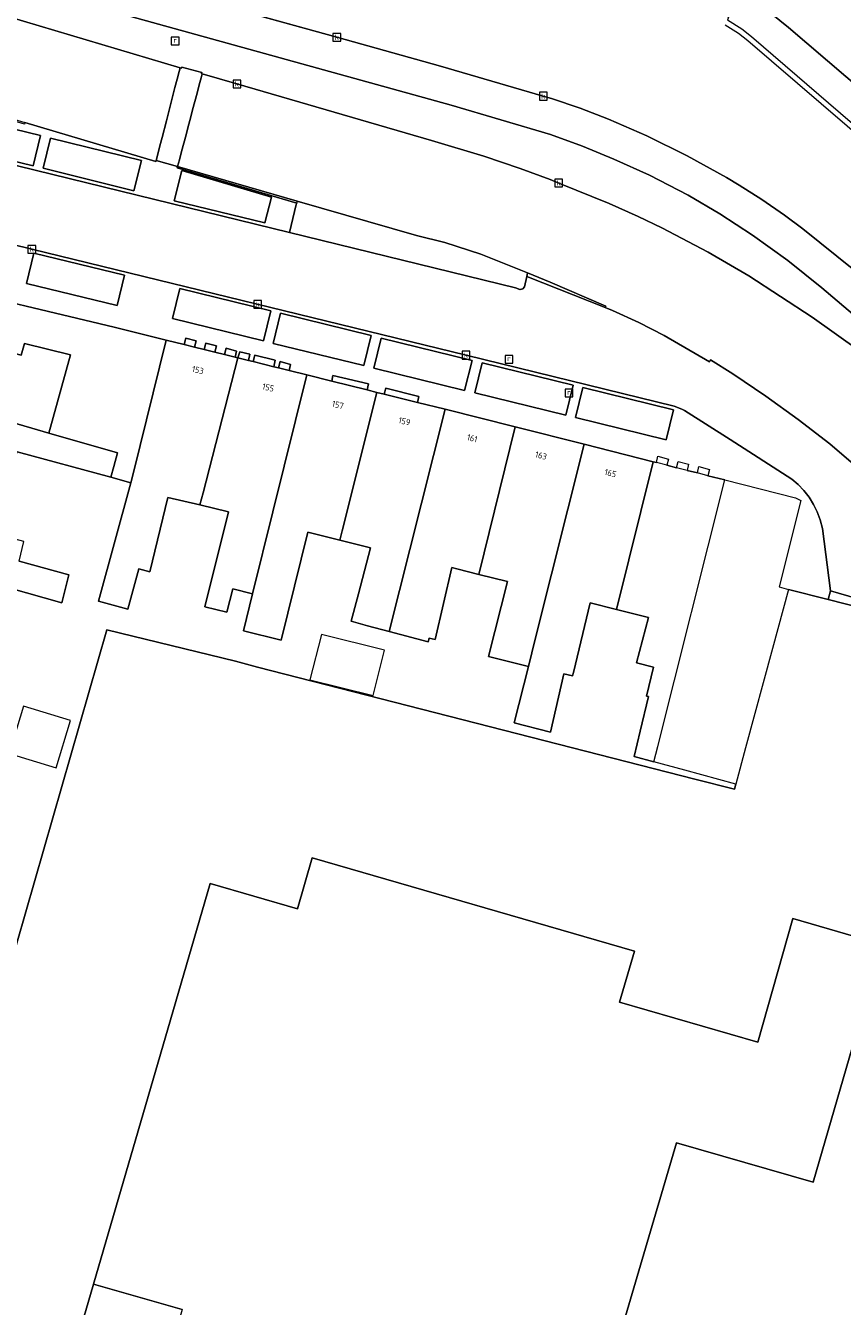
# Model space of a CAD drawing. Header units: millimetres. Extents: x 37131378 to 37737458, y 18584386 to 19114224.
# Tile 25 of 86: x 37481799 to 37529168, y 18844263 to 18918588. Entities that reach past the tile are written whole.
import ezdxf
from ezdxf.enums import TextEntityAlignment as Align

# ---------------------------------------------------------------- set-up
doc = ezdxf.new("R2010")
doc.units = ezdxf.units.MM
doc.header["$LTSCALE"] = 50
for name, color, linetype, lineweight in [('B2-WE-GR-BEPLANTING_CULTUUR_BODEMBEDEKKER-GV', 252, 'Continuous', 18), ('B2-WE-GR-STRUIK-GV', 252, 'Continuous', 13), ('B2-WE-OG-BEBOUWING-GV', 252, 'Continuous', 13), ('B2-WE-OG-BEBOUWING-T18', 252, 'Continuous', 18), ('B2-WE-OG-TERREIN_ERF-GV', 252, 'Continuous', 18), ('B2-WE-RI-GWA_KOLK-S', 252, 'Continuous', 25), ('B2-WE-RI-GWA_RIOOLPUT-S', 252, 'Continuous', 25), ('B2-WE-VH-VERHARDING_ASFALT-GV', 252, 'Continuous', 18), ('B2-WE-VH-VERHARDING_BETON-GV', 252, 'Continuous', 18), ('B2-WE-VH-VERHARDING_OPEN-GV', 252, 'Continuous', 18), ('B2-WE-VH-VERHARDING_TEGEL-GV', 252, 'Continuous', 18), ('pand', 7, 'Continuous', 0)]:
    doc.layers.add(name, color=color, linetype=linetype, lineweight=lineweight)
doc.styles.add('NLCS-ISO', font='txt')
doc.styles.add('NLCS-ISO-M200-T18', font='txt', dxfattribs={"height": 0.36})

# ---------------------------------------------------------------- blocks, each defined once
blk = doc.blocks.new('SRI-PUT_INSPECTIEPUT_RIOOLPUT-SO')
at = {"color": 0, "linetype": 'ByBlock', "lineweight": 18}
blk.add_lwpolyline([(-1.12, -1.12), (1.12, -1.12), (1.12, 1.12), (-1.12, 1.12)], close=True, dxfattribs=at)
at = {"color": 0, "linetype": 'ByBlock', "lineweight": 18, "style": 'NLCS-ISO'}
blk.add_text('r', height=1.5, dxfattribs=at).set_placement((0, 0.28), align=Align.MIDDLE_CENTER)
blk = doc.blocks.new('SRI-KOLK-SO')
at = {"color": 0, "linetype": 'ByBlock', "lineweight": 18}
blk.add_lwpolyline([(-1.125, -1.125), (1.125, -1.125), (1.125, 1.125), (-1.125, 1.125)], close=True, dxfattribs=at)
at = {"color": 0, "linetype": 'ByBlock', "lineweight": 18, "style": 'NLCS-ISO'}
blk.add_text('k', height=1.5, dxfattribs=at).set_placement((0, 0), align=Align.MIDDLE_CENTER)

msp = doc.modelspace()

# ---------------------------------------------------------------- linework, layer by layer
at = {"layer": 'B2-WE-GR-BEPLANTING_CULTUUR_BODEMBEDEKKER-GV'}
msp.add_lwpolyline([(37497555.6937, 18908409.3389), (37497519.6937, 18908277.3389), (37497495.6937, 18908204.3389), (37497093.6937, 18906586.3389), (37510208.6937, 18903363.3389), (37510461.6937, 18903269.3389), (37510485.6937, 18903268.3389), (37510633.6937, 18903311.3389), (37510740.6937, 18903421.3389), (37510869.6937, 18904024.3389), (37510912.6937, 18904235.3389), (37508194.6937, 18905322.3389), (37506102.6937, 18906000.3389), (37504470.6937, 18906416.3389)], close=True, dxfattribs=at)
at = {"layer": 'B2-WE-GR-STRUIK-GV'}
for points in [[(37490990.6937, 18900084.3389), (37491594.6937, 18899934.3389), (37491687.6937, 18900287.3389), (37491084.6937, 18900454.3389)], [(37492161.6937, 18899793.3389), (37492779.6937, 18899639.3389), (37492871.6937, 18900001.3389), (37492258.6937, 18900163.3389)], [(37493335.6937, 18899501.3389), (37493947.6937, 18899349.3389), (37494035.6937, 18899705.3389), (37493432.6937, 18899879.3389)], [(37494809.6937, 18899517.3389), (37494217.6937, 18899665.3389), (37494113.6937, 18899308.3389), (37494716.6937, 18899158.3389)], [(37496270.6937, 18899165.3389), (37495088.6937, 18899462.3389), (37494995.6937, 18899089.3389), (37496189.6937, 18898792.3389)], [(37496467.6937, 18898723.3389), (37497079.6937, 18898571.3389), (37497157.6937, 18898929.3389), (37496552.6937, 18899088.3389)], [(37499548.6937, 18897958.3389), (37501601.6937, 18897447.3389), (37501689.6937, 18897799.3389), (37499624.6937, 18898286.3389)], [(37502602.6937, 18897198.3389), (37504518.6937, 18896722.3389), (37504599.6937, 18897073.3389), (37502688.6937, 18897549.3389)]]:
    msp.add_lwpolyline(points, close=True, dxfattribs=at)
at = {"layer": 'B2-WE-OG-BEBOUWING-GV'}
for points in [[(37489958.6937, 18900340.3389), (37486938.6937, 18901091.3389), (37476232.6937, 18903646.3389), (37475913.6937, 18902513.3389), (37473430.6937, 18903198.3389), (37471288.6937, 18903789.3389), (37469749.6937, 18898388.3389), (37478193.6937, 18896127.3389), (37478251.6937, 18896366.3389), (37479325.6937, 18900036.3389), (37481533.6937, 18899457.3389), (37481737.6937, 18900144.3389), (37484392.6937, 18899478.3389), (37483145.6937, 18894943.3389), (37487126.6937, 18893793.3389), (37486908.6937, 18892993.3389), (37486740.6937, 18892376.3389), (37487901.6937, 18892060.3389), (37488049.6937, 18892655.3389)], [(37491906.6937, 18890770.3389), (37492089.6937, 18891478.3389), (37494113.6937, 18899308.3389), (37493947.6937, 18899349.3389), (37493335.6937, 18899501.3389), (37492779.6937, 18899639.3389), (37492161.6937, 18899793.3389), (37491594.6937, 18899934.3389), (37490990.6937, 18900084.3389), (37489958.6937, 18900340.3389), (37488049.6937, 18892655.3389), (37487901.6937, 18892060.3389), (37486028.6937, 18885186.3389), (37487730.6937, 18884723.3389), (37488366.6937, 18887056.3389), (37489011.6937, 18886887.3389), (37490051.6937, 18891212.3389)], [(37492089.6937, 18891478.3389), (37491906.6937, 18890770.3389), (37493571.6937, 18890374.3389), (37492189.6937, 18884866.3389), (37493470.6937, 18884544.3389), (37493812.6937, 18885907.3389), (37494961.6937, 18885619.3389), (37496138.6937, 18890366.3389), (37498110.6937, 18898315.3389), (37497079.6937, 18898571.3389), (37496467.6937, 18898723.3389), (37496189.6937, 18898792.3389), (37494995.6937, 18899089.3389), (37494716.6937, 18899158.3389), (37494113.6937, 18899308.3389)], [(37468543.6937, 18894155.3389), (37477704.6937, 18891496.3389), (37478243.6937, 18893418.3389), (37480929.6937, 18892634.3389), (37481307.6937, 18893857.3389), (37486740.6937, 18892376.3389), (37486908.6937, 18892993.3389), (37487126.6937, 18893793.3389), (37483145.6937, 18894943.3389), (37478251.6937, 18896366.3389), (37478193.6937, 18896127.3389), (37469749.6937, 18898388.3389), (37469666.6937, 18898095.3389)], [(37500017.6937, 18888731.3389), (37500151.6937, 18889264.3389), (37502168.6937, 18897306.3389), (37501601.6937, 18897447.3389), (37499548.6937, 18897958.3389), (37498110.6937, 18898315.3389), (37496138.6937, 18890366.3389), (37494961.6937, 18885619.3389), (37494432.6937, 18883472.3389), (37496626.6937, 18882932.3389), (37498166.6937, 18889187.3389)], [(37502888.6937, 18883433.3389), (37504080.6937, 18888185.3389), (37506121.6937, 18896324.3389), (37504518.6937, 18896722.3389), (37502602.6937, 18897198.3389), (37502168.6937, 18897306.3389), (37500151.6937, 18889264.3389), (37500017.6937, 18888731.3389), (37501805.6937, 18888291.3389), (37501110.6937, 18885606.3389), (37500684.6937, 18884026.3389), (37501630.6937, 18883764.3389)], [(37508081.6937, 18886741.3389), (37510200.6937, 18895306.3389), (37506121.6937, 18896324.3389), (37504080.6937, 18888185.3389), (37502888.6937, 18883433.3389), (37505151.6937, 18882837.3389), (37505205.6937, 18883044.3389), (37505541.6937, 18882956.3389), (37506508.6937, 18887136.3389), (37506812.6937, 18887060.3389)], [(37510200.6937, 18895306.3389), (37508081.6937, 18886741.3389), (37509741.6937, 18886325.3389), (37508651.6937, 18881978.3389), (37510958.6937, 18881399.3389), (37511358.6937, 18882990.3389), (37514197.6937, 18894291.3389)], [(37477704.6937, 18891496.3389), (37468543.6937, 18894155.3389), (37468241.6937, 18893095.3389), (37467907.6937, 18891925.3389), (37467814.6937, 18891596.3389), (37467643.6937, 18890997.3389), (37467286.6937, 18889745.3389), (37480832.6937, 18885971.3389), (37483899.6937, 18885100.3389), (37484295.6937, 18886710.3389), (37481433.6937, 18887506.3389), (37481696.6937, 18888654.3389), (37479882.6937, 18889141.3389), (37477255.6937, 18889897.3389)], [(37518187.6937, 18893278.3389), (37514197.6937, 18894291.3389), (37511358.6937, 18882990.3389), (37510958.6937, 18881399.3389), (37510139.6937, 18878134.3389), (37512234.6937, 18877587.3389), (37513010.6937, 18880967.3389), (37513523.6937, 18880850.3389), (37513570.6937, 18881047.3389), (37514537.6937, 18885094.3389), (37516074.6937, 18884706.3389)], [(37517444.6937, 18877646.3389), (37517090.6937, 18876172.3389), (37518238.6937, 18875861.3389), (37518462.6937, 18876752.3389), (37522353.6937, 18892221.3389), (37521372.6937, 18892470.3389), (37520756.6937, 18892626.3389), (37520160.6937, 18892777.3389), (37519547.6937, 18892933.3389), (37518993.6937, 18893073.3389), (37518378.6937, 18893229.3389), (37518187.6937, 18893278.3389), (37516074.6937, 18884706.3389), (37517915.6937, 18884241.3389), (37517220.6937, 18881616.3389), (37518204.6937, 18881355.3389), (37517800.6937, 18879684.3389), (37517926.6937, 18879650.3389)], [(37502605.6937, 18882337.3389), (37498949.6937, 18883254.3389), (37498290.6937, 18880627.3389), (37501946.6937, 18879710.3389)], [(37484407.6937, 18878257.3389), (37481666.6937, 18879087.3389), (37480837.6937, 18876346.3389), (37483578.6937, 18875517.3389)], [(37515363.6937, 18839551.3389), (37519540.6937, 18853761.3389), (37527478.6937, 18851467.3389), (37531485.6937, 18865254.3389), (37526293.6937, 18866764.3389), (37524261.6937, 18859602.3389), (37516251.6937, 18861924.3389), (37517108.6937, 18864882.3389), (37498418.6937, 18870301.3389), (37497560.6937, 18867343.3389), (37492509.6937, 18868807.3389), (37490203.6937, 18860885.3389), (37485743.6937, 18845561.3389), (37490877.6937, 18844088.3389), (37490030.6937, 18841137.3389), (37508596.6937, 18835822.3389), (37509440.6937, 18838764.3389), (37514689.6937, 18837258.3389)]]:
    msp.add_lwpolyline(points, close=True, dxfattribs=at)
at = {"layer": 'B2-WE-OG-TERREIN_ERF-GV'}
msp.add_lwpolyline([(37484392.6937, 18899478.3389), (37481737.6937, 18900144.3389), (37481533.6937, 18899457.3389), (37479325.6937, 18900036.3389), (37478251.6937, 18896366.3389), (37483145.6937, 18894943.3389)], close=True, dxfattribs=at)
for points in [[(37480768.6937, 18863524.3389), (37486505.6937, 18883533.3389), (37493963.6937, 18881712.3389), (37495246.6937, 18881364.3389), (37520619.6937, 18874858.3389), (37522902.6937, 18874273.3389), (37522983.6937, 18874576.3389), (37520030.6937, 18875376.3389), (37518238.6937, 18875861.3389), (37517090.6937, 18876172.3389), (37517444.6937, 18877646.3389), (37517926.6937, 18879650.3389), (37517800.6937, 18879684.3389), (37518204.6937, 18881355.3389), (37517220.6937, 18881616.3389), (37517915.6937, 18884241.3389), (37516074.6937, 18884706.3389), (37514537.6937, 18885094.3389), (37513570.6937, 18881047.3389), (37513523.6937, 18880850.3389), (37513010.6937, 18880967.3389), (37512234.6937, 18877587.3389), (37510139.6937, 18878134.3389), (37510958.6937, 18881399.3389), (37508651.6937, 18881978.3389), (37509741.6937, 18886325.3389), (37508081.6937, 18886741.3389), (37506812.6937, 18887060.3389), (37506508.6937, 18887136.3389), (37505541.6937, 18882956.3389), (37505205.6937, 18883044.3389), (37505151.6937, 18882837.3389), (37502888.6937, 18883433.3389), (37501630.6937, 18883764.3389), (37500684.6937, 18884026.3389), (37501110.6937, 18885606.3389), (37501805.6937, 18888291.3389), (37500017.6937, 18888731.3389), (37498166.6937, 18889187.3389), (37496626.6937, 18882932.3389), (37494432.6937, 18883472.3389), (37494961.6937, 18885619.3389), (37493812.6937, 18885907.3389), (37493470.6937, 18884544.3389), (37492189.6937, 18884866.3389), (37493571.6937, 18890374.3389), (37491906.6937, 18890770.3389), (37490051.6937, 18891212.3389), (37489011.6937, 18886887.3389), (37488366.6937, 18887056.3389), (37487730.6937, 18884723.3389), (37486028.6937, 18885186.3389), (37487901.6937, 18892060.3389), (37486740.6937, 18892376.3389), (37481307.6937, 18893857.3389)], [(37481433.6937, 18887506.3389), (37484295.6937, 18886710.3389), (37483899.6937, 18885100.3389), (37480832.6937, 18885971.3389)], [(37533342.6937, 18883998.3389), (37528339.6937, 18885281.3389), (37526042.6937, 18885869.3389), (37525113.6937, 18882438.3389), (37523552.6937, 18876675.3389), (37522983.6937, 18874576.3389), (37522902.6937, 18874273.3389), (37520619.6937, 18874858.3389), (37495246.6937, 18881364.3389), (37493963.6937, 18881712.3389), (37486505.6937, 18883533.3389), (37480768.6937, 18863524.3389), (37477463.6937, 18851998.3389), (37476491.6937, 18848389.3389), (37475390.6937, 18844297.3389), (37475252.6937, 18844334.3389), (37473586.6937, 18838532.3389)], [(37533520.6937, 18884324.3389), (37528479.6937, 18885794.3389), (37528339.6937, 18885281.3389), (37533342.6937, 18883998.3389)], [(37482880.6937, 18835726.3389), (37485743.6937, 18845561.3389), (37490203.6937, 18860885.3389), (37492509.6937, 18868807.3389), (37497560.6937, 18867343.3389), (37498418.6937, 18870301.3389), (37517108.6937, 18864882.3389), (37516251.6937, 18861924.3389), (37524261.6937, 18859602.3389), (37526293.6937, 18866764.3389), (37531485.6937, 18865254.3389)], [(37531485.6937, 18865254.3389), (37527478.6937, 18851467.3389), (37519540.6937, 18853761.3389), (37515363.6937, 18839551.3389)], [(37490877.6937, 18844088.3389), (37485743.6937, 18845561.3389), (37482880.6937, 18835726.3389)]]:
    msp.add_lwpolyline(points, dxfattribs=at)
at = {"layer": 'B2-WE-VH-VERHARDING_ASFALT-GV'}
for p, q in [((37486873.6937, 18921512.3389), (37499849.6937, 18917908.3389)), ((37523141.6937, 18918130.3389), (37522376.6937, 18918614.3389)), ((37499849.6937, 18917908.3389), (37505856.6937, 18916239.3389)), ((37523685.6937, 18917702.3389), (37523141.6937, 18918130.3389)), ((37557305.6937, 18888734.3389), (37523685.6937, 18917702.3389)), ((37505856.6937, 18916239.3389), (37511819.6937, 18914494.3389)), ((37511819.6937, 18914494.3389), (37512305.6937, 18914352.3389)), ((37512305.6937, 18914352.3389), (37513965.6937, 18913790.3389)), ((37513965.6937, 18913790.3389), (37515599.6937, 18913155.3389)), ((37515599.6937, 18913155.3389), (37517831.6937, 18912186.3389)), ((37517831.6937, 18912186.3389), (37520165.6937, 18911039.3389)), ((37520165.6937, 18911039.3389), (37522439.6937, 18909778.3389)), ((37522439.6937, 18909778.3389), (37523174.6937, 18909320.3389)), ((37523174.6937, 18909320.3389), (37524503.6937, 18908491.3389)), ((37524503.6937, 18908491.3389), (37525812.6937, 18907590.3389)), ((37525812.6937, 18907590.3389), (37526877.6937, 18906803.3389)), ((37526877.6937, 18906803.3389), (37529826.6937, 18904416.3389))]:
    msp.add_line(p, q, dxfattribs=at)
for points in [[(37475494.6937, 18935937.3389), (37474618.6937, 18934412.3389), (37474601.6937, 18934388.3389), (37474604.6937, 18934387.3389), (37476753.6937, 18933461.3389), (37478853.6937, 18932657.3389), (37480954.6937, 18931960.3389), (37482874.6937, 18931407.3389), (37483319.6937, 18931279.3389), (37486239.6937, 18930474.3389), (37486716.6937, 18930341.3389), (37492890.6937, 18928625.3389), (37518099.6937, 18921600.3389), (37519414.6937, 18921099.3389), (37520047.6937, 18920793.3389), (37520783.6937, 18920379.3389), (37521604.6937, 18919834.3389), (37522378.6937, 18919225.3389), (37522562.6937, 18919066.3389), (37522502.6937, 18918921.3389), (37523334.6937, 18918398.3389), (37523895.6937, 18917957.3389), (37557518.6937, 18888986.3389)], [(37526048.6937, 18918486.3389), (37522826.6937, 18921090.3389), (37522251.6937, 18921522.3389), (37521406.6937, 18922073.3389), (37520522.6937, 18922556.3389), (37519603.6937, 18922969.3389), (37518557.6937, 18923340.3389), (37487197.6937, 18932071.3389), (37486711.6937, 18932206.3389), (37483846.6937, 18933004.3389), (37483358.6937, 18933149.3389), (37480780.6937, 18933918.3389), (37479343.6937, 18934421.3389), (37477918.6937, 18934878.3389), (37476973.6937, 18935266.3389)], [(37529826.6937, 18904416.3389), (37526877.6937, 18906803.3389), (37525812.6937, 18907590.3389), (37524503.6937, 18908491.3389), (37523174.6937, 18909320.3389), (37522439.6937, 18909778.3389), (37520165.6937, 18911039.3389), (37517831.6937, 18912186.3389), (37515599.6937, 18913155.3389), (37513965.6937, 18913790.3389), (37512305.6937, 18914352.3389), (37511819.6937, 18914494.3389), (37505856.6937, 18916239.3389), (37499849.6937, 18917908.3389), (37486873.6937, 18921512.3389)], [(37483910.6937, 18920244.3389), (37506477.6937, 18913977.3389), (37512236.6937, 18912264.3389), (37514094.6937, 18911591.3389), (37515922.6937, 18910846.3389), (37517972.6937, 18909906.3389), (37520226.6937, 18908739.3389), (37522065.6937, 18907658.3389), (37523953.6937, 18906431.3389), (37526008.6937, 18904949.3389), (37527984.6937, 18903364.3389), (37533973.6937, 18898274.3389)], [(37586956.6937, 18866379.3389), (37526048.6937, 18918486.3389)]]:
    msp.add_lwpolyline(points, dxfattribs=at)
at = {"layer": 'B2-WE-VH-VERHARDING_BETON-GV'}
for points in [[(37490616.6937, 18910410.3389), (37490593.6937, 18910325.3389), (37497519.6937, 18908277.3389), (37497555.6937, 18908409.3389)], [(37510912.6937, 18904235.3389), (37510869.6937, 18904024.3389), (37515413.6937, 18902236.3389), (37515444.6937, 18902304.3389), (37512228.6937, 18903708.3389)]]:
    msp.add_lwpolyline(points, close=True, dxfattribs=at)
at = {"layer": 'B2-WE-VH-VERHARDING_OPEN-GV'}
for points in [[(37533973.6937, 18898274.3389), (37527984.6937, 18903364.3389), (37526008.6937, 18904949.3389), (37523953.6937, 18906431.3389), (37522065.6937, 18907658.3389), (37520226.6937, 18908739.3389), (37517972.6937, 18909906.3389), (37515922.6937, 18910846.3389), (37514094.6937, 18911591.3389), (37512236.6937, 18912264.3389), (37506477.6937, 18913977.3389), (37483910.6937, 18920244.3389), (37483478.6937, 18920364.3389)], [(37478936.6937, 18919652.3389), (37490757.6937, 18916145.3389), (37490839.6937, 18916121.3389), (37490860.6937, 18916178.3389), (37492014.6937, 18915863.3389), (37491990.6937, 18915801.3389), (37492032.6937, 18915788.3389), (37494052.6937, 18915203.3389), (37505345.6937, 18911930.3389), (37508373.6937, 18911018.3389), (37510476.6937, 18910298.3389), (37512213.6937, 18909656.3389), (37512716.6937, 18909451.3389), (37515644.6937, 18908260.3389), (37517329.6937, 18907511.3389), (37518699.6937, 18906860.3389), (37521386.6937, 18905449.3389), (37523738.6937, 18904060.3389), (37527408.6937, 18901677.3389), (37530101.6937, 18899752.3389)], [(37530493.6937, 18892562.3389), (37528431.6937, 18894314.3389), (37526612.6937, 18895727.3389), (37524733.6937, 18897085.3389), (37522808.6937, 18898378.3389), (37521519.6937, 18899191.3389), (37521463.6937, 18899077.3389), (37518836.6937, 18900600.3389), (37517357.6937, 18901364.3389), (37515844.6937, 18902056.3389), (37515413.6937, 18902236.3389), (37510869.6937, 18904024.3389), (37510740.6937, 18903421.3389), (37510633.6937, 18903311.3389), (37510485.6937, 18903268.3389), (37510461.6937, 18903269.3389), (37510208.6937, 18903363.3389), (37497093.6937, 18906586.3389), (37475468.6937, 18911886.3389)], [(37476083.6937, 18907097.3389), (37482159.6937, 18905610.3389), (37507339.6937, 18899463.3389), (37519412.6937, 18896495.3389), (37519660.6937, 18896412.3389), (37519901.6937, 18896310.3389), (37520018.6937, 18896251.3389), (37522657.6937, 18894568.3389), (37526241.6937, 18892275.3389), (37526606.6937, 18891956.3389), (37526938.6937, 18891602.3389), (37527233.6937, 18891217.3389), (37527489.6937, 18890805.3389), (37527703.6937, 18890370.3389), (37527874.6937, 18889916.3389), (37528020.6937, 18889395.3389), (37528479.6937, 18885794.3389), (37533520.6937, 18884324.3389)], [(37476232.6937, 18903646.3389), (37486938.6937, 18901091.3389), (37489958.6937, 18900340.3389), (37490990.6937, 18900084.3389), (37491084.6937, 18900454.3389), (37491687.6937, 18900287.3389), (37491594.6937, 18899934.3389), (37492161.6937, 18899793.3389), (37492258.6937, 18900163.3389), (37492871.6937, 18900001.3389), (37492779.6937, 18899639.3389), (37493335.6937, 18899501.3389), (37493432.6937, 18899879.3389), (37494035.6937, 18899705.3389), (37493947.6937, 18899349.3389), (37494113.6937, 18899308.3389), (37494217.6937, 18899665.3389), (37494809.6937, 18899517.3389), (37494716.6937, 18899158.3389), (37494995.6937, 18899089.3389), (37495088.6937, 18899462.3389), (37496270.6937, 18899165.3389), (37496189.6937, 18898792.3389), (37496467.6937, 18898723.3389), (37496552.6937, 18899088.3389), (37497157.6937, 18898929.3389), (37497079.6937, 18898571.3389), (37498110.6937, 18898315.3389), (37499548.6937, 18897958.3389), (37499624.6937, 18898286.3389), (37501689.6937, 18897799.3389), (37501601.6937, 18897447.3389), (37502168.6937, 18897306.3389), (37502602.6937, 18897198.3389), (37502688.6937, 18897549.3389), (37504599.6937, 18897073.3389), (37504518.6937, 18896722.3389), (37506121.6937, 18896324.3389), (37510200.6937, 18895306.3389), (37514197.6937, 18894291.3389), (37518187.6937, 18893278.3389), (37518378.6937, 18893229.3389), (37518469.6937, 18893600.3389), (37519086.6937, 18893434.3389), (37518993.6937, 18893073.3389), (37519547.6937, 18892933.3389), (37519636.6937, 18893298.3389), (37520252.6937, 18893145.3389), (37520160.6937, 18892777.3389), (37520756.6937, 18892626.3389), (37520852.6937, 18892994.3389), (37521468.6937, 18892834.3389), (37521372.6937, 18892470.3389), (37522353.6937, 18892221.3389), (37526440.6937, 18891183.3389), (37526768.6937, 18891036.3389), (37525494.6937, 18886010.3389), (37526042.6937, 18885869.3389), (37528339.6937, 18885281.3389), (37528479.6937, 18885794.3389), (37528020.6937, 18889395.3389), (37527874.6937, 18889916.3389), (37527703.6937, 18890370.3389), (37527489.6937, 18890805.3389), (37527233.6937, 18891217.3389), (37526938.6937, 18891602.3389), (37526606.6937, 18891956.3389), (37526241.6937, 18892275.3389), (37522657.6937, 18894568.3389), (37520018.6937, 18896251.3389), (37519901.6937, 18896310.3389), (37519660.6937, 18896412.3389), (37519412.6937, 18896495.3389), (37507339.6937, 18899463.3389), (37482159.6937, 18905610.3389), (37476083.6937, 18907097.3389)]]:
    msp.add_lwpolyline(points, dxfattribs=at)
for points in [[(37490757.6937, 18916145.3389), (37490699.6937, 18915921.3389), (37490585.6937, 18915478.3389), (37490460.6937, 18914993.3389), (37489960.6937, 18913057.3389), (37489710.6937, 18912089.3389), (37489586.6937, 18911604.3389), (37489461.6937, 18911120.3389), (37489370.6937, 18910769.3389), (37490616.6937, 18910410.3389), (37490719.6937, 18910800.3389), (37490846.6937, 18911284.3389), (37490973.6937, 18911767.3389), (37491101.6937, 18912251.3389), (37491228.6937, 18912735.3389), (37491356.6937, 18913218.3389), (37491483.6937, 18913702.3389), (37491610.6937, 18914185.3389), (37491738.6937, 18914668.3389), (37491865.6937, 18915152.3389), (37491970.6937, 18915552.3389), (37492032.6937, 18915788.3389), (37491990.6937, 18915801.3389), (37492014.6937, 18915863.3389), (37490860.6937, 18916178.3389), (37490839.6937, 18916121.3389)], [(37490593.6937, 18910325.3389), (37490616.6937, 18910410.3389), (37489370.6937, 18910769.3389), (37489351.6937, 18910695.3389), (37481751.6937, 18912956.3389), (37481730.6937, 18912878.3389), (37476136.6937, 18914528.3389), (37475468.6937, 18911886.3389), (37497093.6937, 18906586.3389), (37497495.6937, 18908204.3389), (37497519.6937, 18908277.3389)], [(37476971.6937, 18911726.3389), (37477397.6937, 18913484.3389), (37482663.6937, 18912208.3389), (37482237.6937, 18910450.3389)], [(37476971.6937, 18911726.3389), (37482237.6937, 18910450.3389), (37482663.6937, 18912208.3389), (37477397.6937, 18913484.3389)], [(37482818.6937, 18910306.3389), (37483248.6937, 18912051.3389), (37488510.6937, 18910754.3389), (37488080.6937, 18909009.3389)], [(37482818.6937, 18910306.3389), (37488080.6937, 18909009.3389), (37488510.6937, 18910754.3389), (37483248.6937, 18912051.3389)], [(37495681.6937, 18907135.3389), (37490417.6937, 18908423.3389), (37490852.6937, 18910174.3389), (37496055.6937, 18908640.3389)], [(37495681.6937, 18907135.3389), (37496055.6937, 18908640.3389), (37490852.6937, 18910174.3389), (37490417.6937, 18908423.3389)], [(37487542.6937, 18904103.3389), (37487116.6937, 18902350.3389), (37481846.6937, 18903631.3389), (37482272.6937, 18905384.3389)], [(37487542.6937, 18904103.3389), (37482272.6937, 18905384.3389), (37481846.6937, 18903631.3389), (37487116.6937, 18902350.3389)], [(37496021.6937, 18902044.3389), (37495593.6937, 18900299.3389), (37490322.6937, 18901592.3389), (37490751.6937, 18903337.3389)], [(37496021.6937, 18902044.3389), (37490751.6937, 18903337.3389), (37490322.6937, 18901592.3389), (37495593.6937, 18900299.3389)], [(37501847.6937, 18900600.3389), (37501419.6937, 18898855.3389), (37496148.6937, 18900148.3389), (37496577.6937, 18901893.3389)], [(37501847.6937, 18900600.3389), (37496577.6937, 18901893.3389), (37496148.6937, 18900148.3389), (37501419.6937, 18898855.3389)], [(37507689.6937, 18899162.3389), (37502419.6937, 18900455.3389), (37501990.6937, 18898710.3389), (37507261.6937, 18897417.3389)], [(37507689.6937, 18899162.3389), (37507261.6937, 18897417.3389), (37501990.6937, 18898710.3389), (37502419.6937, 18900455.3389)], [(37513553.6937, 18897721.3389), (37513125.6937, 18895976.3389), (37507854.6937, 18897269.3389), (37508283.6937, 18899014.3389)], [(37513553.6937, 18897721.3389), (37508283.6937, 18899014.3389), (37507854.6937, 18897269.3389), (37513125.6937, 18895976.3389)], [(37519380.6937, 18896290.3389), (37518952.6937, 18894545.3389), (37513681.6937, 18895838.3389), (37514110.6937, 18897583.3389)], [(37519380.6937, 18896290.3389), (37514110.6937, 18897583.3389), (37513681.6937, 18895838.3389), (37518952.6937, 18894545.3389)]]:
    msp.add_lwpolyline(points, close=True, dxfattribs=at)
at = {"layer": 'B2-WE-VH-VERHARDING_TEGEL-GV'}
for points in [[(37476973.6937, 18935266.3389), (37477918.6937, 18934878.3389), (37479343.6937, 18934421.3389), (37480780.6937, 18933918.3389), (37483358.6937, 18933149.3389), (37483846.6937, 18933004.3389), (37486711.6937, 18932206.3389), (37487197.6937, 18932071.3389), (37518557.6937, 18923340.3389), (37519603.6937, 18922969.3389), (37520522.6937, 18922556.3389), (37521406.6937, 18922073.3389), (37522251.6937, 18921522.3389), (37522826.6937, 18921090.3389), (37526048.6937, 18918486.3389), (37586956.6937, 18866379.3389)], [(37474328.6937, 18919156.3389), (37471414.6937, 18918314.3389), (37469275.6937, 18916593.3389), (37469343.6937, 18916576.3389), (37469911.6937, 18916407.3389), (37469946.6937, 18916536.3389), (37475993.6937, 18914735.3389), (37476763.6937, 18914457.3389), (37481751.6937, 18912956.3389), (37489351.6937, 18910695.3389), (37489370.6937, 18910769.3389), (37489461.6937, 18911120.3389), (37489586.6937, 18911604.3389), (37489710.6937, 18912089.3389), (37489960.6937, 18913057.3389), (37490460.6937, 18914993.3389), (37490585.6937, 18915478.3389), (37490699.6937, 18915921.3389), (37490757.6937, 18916145.3389), (37478936.6937, 18919652.3389)], [(37530101.6937, 18899752.3389), (37527408.6937, 18901677.3389), (37523738.6937, 18904060.3389), (37521386.6937, 18905449.3389), (37518699.6937, 18906860.3389), (37517329.6937, 18907511.3389), (37515644.6937, 18908260.3389), (37512716.6937, 18909451.3389), (37512213.6937, 18909656.3389), (37510476.6937, 18910298.3389), (37508373.6937, 18911018.3389), (37505345.6937, 18911930.3389), (37494052.6937, 18915203.3389), (37492032.6937, 18915788.3389), (37491970.6937, 18915552.3389), (37491865.6937, 18915152.3389), (37491738.6937, 18914668.3389), (37491610.6937, 18914185.3389), (37491483.6937, 18913702.3389), (37491356.6937, 18913218.3389), (37491228.6937, 18912735.3389), (37491101.6937, 18912251.3389), (37490973.6937, 18911767.3389), (37490846.6937, 18911284.3389), (37490719.6937, 18910800.3389), (37490616.6937, 18910410.3389), (37497555.6937, 18908409.3389), (37504470.6937, 18906416.3389), (37506102.6937, 18906000.3389), (37508194.6937, 18905322.3389), (37510912.6937, 18904235.3389), (37512228.6937, 18903708.3389), (37515444.6937, 18902304.3389), (37515413.6937, 18902236.3389), (37515844.6937, 18902056.3389), (37517357.6937, 18901364.3389), (37518836.6937, 18900600.3389), (37521463.6937, 18899077.3389), (37521519.6937, 18899191.3389), (37522808.6937, 18898378.3389), (37524733.6937, 18897085.3389), (37526612.6937, 18895727.3389), (37528431.6937, 18894314.3389), (37530493.6937, 18892562.3389)]]:
    msp.add_lwpolyline(points, dxfattribs=at)
at = {"layer": 'pand', "color": 1, "flags": 128}
msp.add_lwpolyline([(37515363.6937, 18839551.3389), (37519540.6937, 18853761.3389), (37527478.6937, 18851467.3389), (37531485.6937, 18865254.3389), (37526293.6937, 18866764.3389), (37524261.6937, 18859602.3389), (37516251.6937, 18861924.3389), (37517108.6937, 18864882.3389), (37498418.6937, 18870301.3389), (37497560.6937, 18867343.3389), (37492509.6937, 18868807.3389), (37490203.6937, 18860885.3389), (37485743.6937, 18845561.3389), (37490877.6937, 18844088.3389), (37490030.6937, 18841137.3389), (37508596.6937, 18835822.3389), (37509440.6937, 18838764.3389), (37514689.6937, 18837258.3389), (37515363.6937, 18839551.3389)], close=True, dxfattribs=at)

# ---------------------------------------------------------------- block references
at = {"layer": 'B2-WE-RI-GWA_KOLK-S', "xscale": 200, "yscale": 200, "zscale": 200}
for p in [(37499849.6937, 18917908.3389), (37494052.6937, 18915203.3389), (37511819.6937, 18914494.3389), (37512716.6937, 18909451.3389), (37482159.6937, 18905610.3389), (37495256.6937, 18902417.3389), (37507339.6937, 18899463.3389)]:
    msp.add_blockref('SRI-KOLK-SO', p, dxfattribs=at)
at = {"layer": 'B2-WE-RI-GWA_RIOOLPUT-S', "xscale": 200, "yscale": 200, "zscale": 200}
for p in [(37490471.6937, 18917694.3389), (37509830.6937, 18899221.3389), (37513308.6937, 18897264.3389)]:
    msp.add_blockref('SRI-PUT_INSPECTIEPUT_RIOOLPUT-SO', p, dxfattribs=at)

# ---------------------------------------------------------------- texts
at = {"layer": 'B2-WE-OG-BEBOUWING-T18', "style": 'NLCS-ISO-M200-T18'}
for s, rotation, p in [('153', 346.599999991, (37491788.6937, 18898598.3389)), ('155', 346.599999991, (37495867.6937, 18897584.3389)), ('157', 346.200000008, (37499905.6937, 18896580.3389)), ('159', 346.200000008, (37503769.6937, 18895621.3389)), ('161', 345.900000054, (37507700.6937, 18894643.3389)), ('163', 345.300000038, (37511689.6937, 18893639.3389)), ('165', 345.799999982, (37515717.6937, 18892616.3389))]:
    msp.add_text(s, height=360, rotation=rotation, dxfattribs=at).set_placement(p, align=Align.MIDDLE)

doc.saveas('drawing.dxf')
